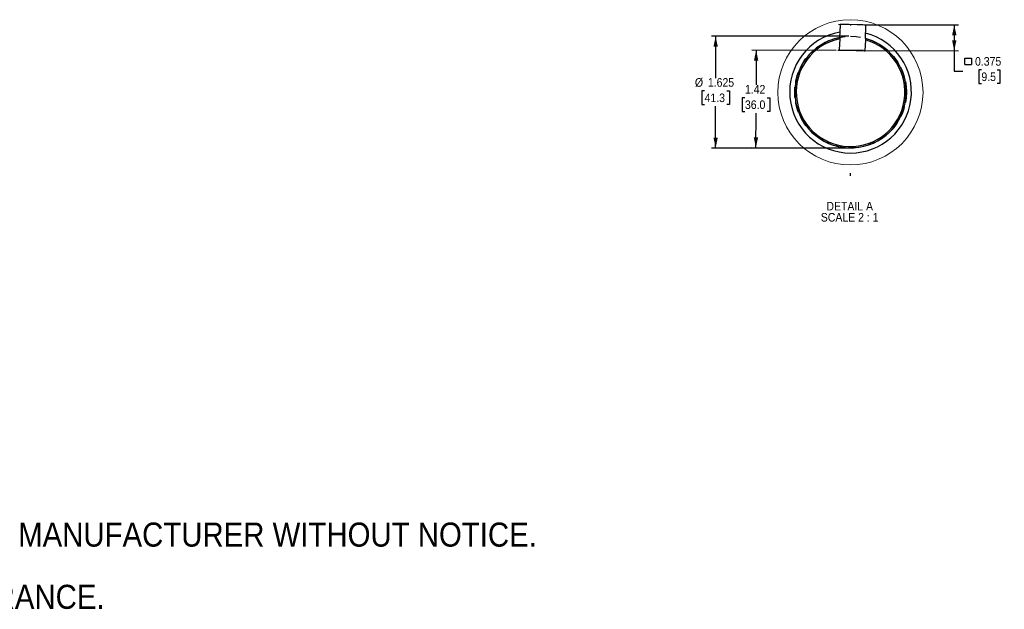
# Model space of a CAD drawing. Header units: inches. Extents: x 1.5 to 80, y 0 to 42.8.
# Tile 2 of 16: x 17.8 to 46.4, y 1.9 to 19. Entities that reach past the tile are written whole.
import ezdxf

# ---------------------------------------------------------------- set-up
doc = ezdxf.new("R2010")
doc.units = ezdxf.units.IN
doc.header["$MEASUREMENT"] = 0
doc.linetypes.add('SLD-Dashed', pattern=[0.45, 0.3, -0.15])
doc.linetypes.add('SLD-Solid', pattern=[0])
for name, color, linetype in [('HIDDEN', 104, 'SLD-Dashed'), ('SLD-0', 7, 'Continuous'), ('TEXT', 140, 'SLD-Solid')]:
    doc.layers.add(name, color=color, linetype=linetype)
doc.styles.add('SLDTEXTSTYLE0', font='GOTHIC.TTF', dxfattribs={"width": 0.913})
doc.dimstyles.new('SLDDIMSTYLE7', dxfattribs={"dimtxt": 0.25, "dimasz": 0.3, "dimexe": 0, "dimexo": 0.0625, "dimgap": 0.0625, "dimtad": 0, "dimtih": 1, "dimtoh": 1, "dimdec": 3, "dimlfac": 0.5, "dimrnd": 1e-09, "dimdsep": 46, "dimtxsty": 'SLDTEXTSTYLE0', "dimsah": 1, "dimcen": 0.09, "dimadec": 0, "dimazin": 2, "dimtfac": 1, "dimtdec": 3, "dimtofl": 0, "dimtmove": 0, "dimatfit": 3, "dimfxl": 0, "dimfrac": 2, "dimtolj": 1, "dimtzin": 12, "dimarcsym": 0})
doc.dimstyles.new('SLDDIMSTYLE8', dxfattribs={"dimtxt": 0.25, "dimasz": 0.3, "dimexe": 0, "dimexo": 0.0625, "dimgap": 0.0625, "dimtad": 0, "dimtih": 1, "dimtoh": 1, "dimdec": 3, "dimlfac": 0.5, "dimrnd": 1e-09, "dimzin": 12, "dimdsep": 46, "dimtxsty": 'SLDTEXTSTYLE0', "dimsah": 1, "dimcen": 0.09, "dimadec": 0, "dimazin": 3, "dimtfac": 1, "dimtdec": 3, "dimtofl": 0, "dimtmove": 0, "dimatfit": 3, "dimfxl": 0, "dimfrac": 2, "dimtolj": 1, "dimtzin": 12, "dimarcsym": 0})
doc.dimstyles.new('SLDDIMSTYLE9', dxfattribs={"dimtxt": 0.25, "dimasz": 0.3, "dimexe": 0, "dimexo": 0.0625, "dimgap": 0.0625, "dimtad": 0, "dimtih": 1, "dimtoh": 1, "dimlfac": 0.5, "dimrnd": 1e-09, "dimzin": 12, "dimdsep": 46, "dimtxsty": 'SLDTEXTSTYLE0', "dimsah": 1, "dimcen": 0.09, "dimadec": 0, "dimazin": 3, "dimtfac": 1, "dimtofl": 0, "dimtmove": 0, "dimatfit": 3, "dimfxl": 0, "dimfrac": 2, "dimtolj": 1, "dimtzin": 12, "dimarcsym": 0})

# ---------------------------------------------------------------- blocks, each defined once
blk = doc.blocks.new('SW_NOTE_0')
at = {"layer": 'TEXT', "color": 0, "char_height": 0.7, "attachment_point": 1, "style": 'SLDTEXTSTYLE0'}
for s, insert in [('  1. DIMENSIONS CAN BE CHANGED BY MANUFACTURER WITHOUT NOTICE.', (0, -0.916)), ('  2. DIMENSIONS DO NOT IMPLY TOLERANCE.', (0, -2.726))]:
    blk.add_mtext(s, dxfattribs=dict(at, insert=insert))
blk = doc.blocks.new('SW_SYMBOL_MOD_BOX')
at = {"layer": 'SLD-0', "color": 0}
for p, q in [((7.9, 7.9), (7.9, 31.5)), ((7.9, 31.5), (31.5, 31.5)), ((7.9, 7.9), (31.5, 7.9)), ((31.5, 31.5), (31.5, 7.9))]:
    blk.add_line(p, q, dxfattribs=at)
blk = doc.blocks.new('_D_28')
at = {"layer": 'SLD-0'}
for p, q in [((42.374, 18.884), (45.112, 18.877)), ((44.987, 18.877), (44.985, 18.127)), ((42.395, 18.134), (45.11, 18.127)), ((44.985, 18.127), (44.984, 17.536)), ((44.984, 17.536), (45.234, 17.536)), ((45.776, 17.573), (45.699, 17.573)), ((45.699, 17.573), (45.699, 17.176)), ((46.237, 17.573), (46.314, 17.573)), ((46.314, 17.573), (46.314, 17.176)), ((45.699, 17.176), (45.776, 17.176)), ((46.314, 17.176), (46.237, 17.176))]:
    blk.add_line(p, q, dxfattribs=at)
for points in [[(44.987, 18.877), (44.924, 18.578), (45.049, 18.577)], [(44.985, 18.127), (45.049, 18.427), (44.924, 18.428)]]:
    blk.add_solid(points, dxfattribs=at)
at = {"layer": 'SLD-0', "xscale": 0.0081111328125, "yscale": 0.0081111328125, "zscale": 0.0081111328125}
blk.add_blockref('SW_SYMBOL_MOD_BOX', (45.234, 17.659), dxfattribs=at)
at = {"layer": 'SLD-0', "char_height": 0.25, "attachment_point": 1, "style": 'SLDTEXTSTYLE0'}
for s, insert in [('0.375', (45.591, 17.943)), ('9.5', (45.776, 17.496))]:
    blk.add_mtext(s, dxfattribs=dict(at, insert=insert))
blk = doc.blocks.new('_D_29')
at = {"layer": 'SLD-0'}
for p, q in [((41.918, 18.548), (37.917, 18.548)), ((38.042, 18.548), (38.042, 17.334)), ((37.719, 16.96), (37.643, 16.96)), ((37.643, 16.96), (37.643, 16.563)), ((38.365, 16.96), (38.441, 16.96)), ((38.441, 16.96), (38.441, 16.563)), ((37.643, 16.563), (37.719, 16.563)), ((38.042, 15.298), (38.042, 16.512)), ((38.441, 16.563), (38.365, 16.563)), ((41.918, 15.298), (37.917, 15.298))]:
    blk.add_line(p, q, dxfattribs=at)
for points in [[(38.042, 18.548), (37.979, 18.248), (38.104, 18.248)], [(38.042, 15.298), (38.104, 15.598), (37.979, 15.598)]]:
    blk.add_solid(points, dxfattribs=at)
at = {"layer": 'SLD-0', "char_height": 0.25, "attachment_point": 1, "style": 'SLDTEXTSTYLE0'}
for s, insert in [('%%c', (37.438, 17.33)), ('1.625', (37.815, 17.33)), ('41.3', (37.719, 16.883))]:
    blk.add_mtext(s, dxfattribs=dict(at, insert=insert))
blk = doc.blocks.new('_D_30')
at = {"layer": 'SLD-0'}
for p, q in [((41.547, 18.137), (39.096, 18.143)), ((39.221, 18.143), (39.218, 17.135)), ((38.894, 16.761), (38.817, 16.761)), ((38.817, 16.761), (38.817, 16.364)), ((39.54, 16.761), (39.616, 16.761)), ((39.616, 16.761), (39.616, 16.364)), ((38.817, 16.364), (38.894, 16.364)), ((39.616, 16.364), (39.54, 16.364)), ((39.213, 15.306), (39.216, 16.313)), ((41.914, 15.298), (39.088, 15.306))]:
    blk.add_line(p, q, dxfattribs=at)
for points in [[(39.221, 18.143), (39.157, 17.843), (39.282, 17.843)], [(39.213, 15.306), (39.276, 15.605), (39.151, 15.606)]]:
    blk.add_solid(points, dxfattribs=at)
at = {"layer": 'SLD-0', "char_height": 0.25, "attachment_point": 1, "style": 'SLDTEXTSTYLE0'}
for s, insert in [('1.42', (38.894, 17.131)), ('36.0', (38.894, 16.683))]:
    blk.add_mtext(s, dxfattribs=dict(at, insert=insert))
blk = doc.blocks.new('SW_NOTE_4')
at = {"layer": 'SLD-0', "color": 0, "char_height": 0.25, "attachment_point": 2, "style": 'SLDTEXTSTYLE0'}
for s, insert in [('DETAIL A', (0.672, 0.319)), ('SCALE 2 : 1', (0.67, -0.004))]:
    blk.add_mtext(s, dxfattribs=dict(at, insert=insert))

msp = doc.modelspace()

# ---------------------------------------------------------------- linework, layer by layer
at = {"color": 7, "linetype": 'SLD-Solid', "lineweight": 25}
for p, q in [((41.6651, 18.875), (41.651, 18.498)), ((42.3919, 18.8714), (41.6896, 18.8978)), ((42.4011, 18.4865), (42.4146, 18.8469)), ((41.652, 18.4741), (41.6398, 18.1491)), ((41.6526, 18.4887), (41.652, 18.4741)), ((42.3995, 18.446), (42.3873, 18.121)), ((42.4011, 18.4865), (42.3995, 18.446)), ((41.6398, 18.1491), (42.3873, 18.121))]:
    msp.add_line(p, q, dxfattribs=at)
at = {"color": 7, "linetype": 'SLD-Solid', "lineweight": 18}
msp.add_circle((41.9637, 16.9171), 2.1128, dxfattribs=at)
at = {"color": 7, "linetype": 'SLD-Solid', "lineweight": 25}
for centre, radius, start, end in [((41.9681, 16.9233), 1.7717, 100.10078, 270.00001), ((41.6887, 18.8742), 0.0236, 87.84827, 177.84842), ((41.9681, 16.9233), 1.7717, 270, 75.6607), ((42.391, 18.8478), 0.0236, 357.8479, 87.84808), ((41.9681, 16.9233), 1.622, 101.17954, 74.51681), ((41.9681, 16.9233), 1.5827, 101.51753, 74.17882), ((41.6624, 18.1719), 0.0236, 201.4051, 267.8478), ((42.3646, 18.1455), 0.0236, 267.84823, 357.84809)]:
    msp.add_arc(centre, radius, start, end, dxfattribs=at)
at = {"layer": 'HIDDEN'}
msp.add_circle((41.9681, 16.9233), 1.625, dxfattribs=at)
at = {"layer": 'SLD-0'}
for p, q in [((42.3236, 18.8845), (41.6209, 18.8863)), ((41.9722, 18.8582), (41.9723, 18.8854)), ((42.3453, 18.1344), (41.5973, 18.1364)), ((41.9681, 14.4883), (41.9681, 14.567))]:
    msp.add_line(p, q, dxfattribs=at)

# ---------------------------------------------------------------- block references
msp.add_blockref('SW_NOTE_4', (41.2721, 13.4122), dxfattribs=at)
at = {"layer": 'TEXT'}
msp.add_blockref('SW_NOTE_0', (1.357, 5.3195), dxfattribs=at)

# ---------------------------------------------------------------- dimensions: what is measured, and where the dimension line sits
at = {"layer": 'SLD-0'}
for base, p1, p2, angle, text, dimstyle, picture, middle in [((44.9853, 18.1274), (42.3236, 18.8845), (42.3453, 18.1344), 89.84817, '{\\fGDT;o}<>', 'SLDDIMSTYLE7', '_D_28', (44.9837, 17.5363)), ((38.042, 18.5483), (41.9681, 15.2983), (41.9681, 18.5483), 90, '%%c<>', 'SLDDIMSTYLE8', '_D_29', (38.042, 16.9233))]:
    dim = msp.add_linear_dim(base=base, p1=p1, p2=p2, angle=angle, text=text, dimstyle=dimstyle, dxfattribs=at)
    dim.commit()
    dim.dimension.update_dxf_attribs({"geometry": picture, "text_midpoint": middle, "dimtype": 160})
dim = msp.add_linear_dim(base=(39.2206, 18.1427), p1=(41.9637, 15.2983), p2=(41.5973, 18.1364), angle=89.84817, dimstyle='SLDDIMSTYLE9', dxfattribs=at)
dim.commit()
dim.dimension.update_dxf_attribs({"geometry": '_D_30', "text_midpoint": (39.2168, 16.7242), "dimtype": 160})

doc.saveas('drawing.dxf')
